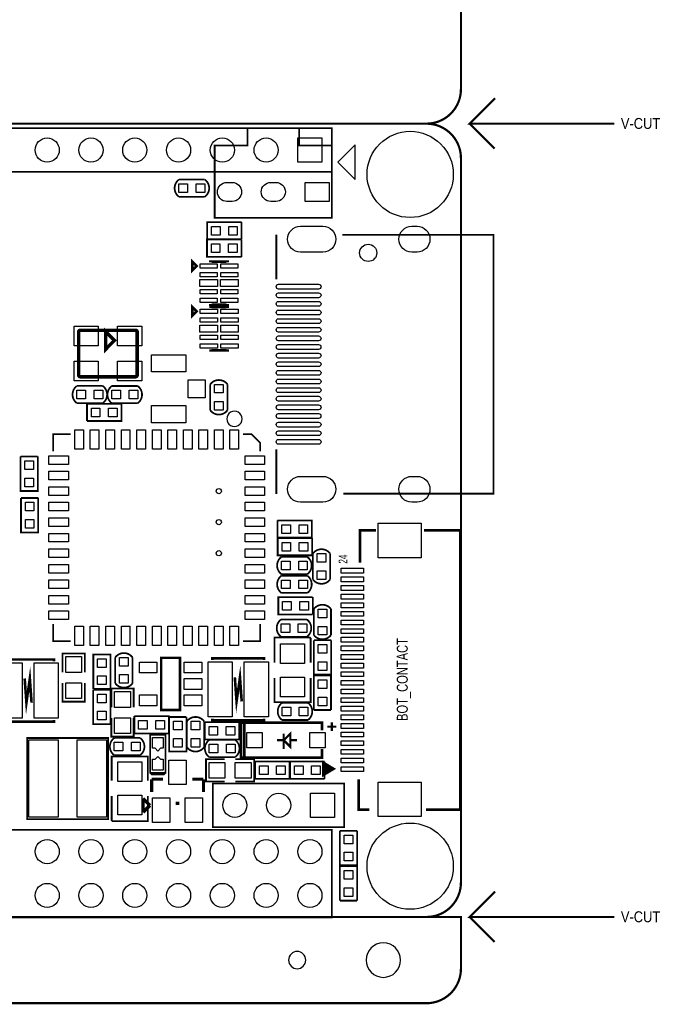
# Model space of a CAD drawing. Extents: x -900 to 3530, y 458 to 4953.
# Tile 3 of 4: x 2071 to 3530, y 458 to 2705. Entities that reach past the tile are written whole.
import ezdxf

# ---------------------------------------------------------------- set-up
doc = ezdxf.new("R2010")
doc.units = 0
doc.header["$MEASUREMENT"] = 0
for name, color, linetype in [('OUTLINE', 254, 'CONTINUOUS'), ('SILKSCREEN_TOP', 30, 'CONTINUOUS'), ('TOP', 1, 'CONTINUOUS')]:
    doc.layers.add(name, color=color, linetype=linetype)

msp = doc.modelspace()

# ---------------------------------------------------------------- linework, layer by layer
at = {"layer": 'OUTLINE'}
for points in [[(1267.74, 4279.02, 5, 5, 0), (3000.02, 4279.02, 5, 5, -0.414214), (3078.76, 4200.28, 5, 5, 0), (3078.76, 2546.74, 5, 5, -0.414214), (3000.02, 2468, 5, 5, 0), (1267.74, 2468, 5, 5, -0.414214), (1189, 2546.74, 5, 5, 0), (1189, 4200.28, 5, 5, -0.414214), (1267.74, 4279.02, 5, 5, 0)], [(3429, 2468, 5, 5, 0), (3098.76, 2468, 5, 5, 0), (3156.72, 2525.96, 5, 5, 0)], [(1267.74, 2468, 5, 5, 0), (3000.02, 2468, 5, 5, -0.414214), (3078.76, 2389.26, 5, 5, 0), (3078.76, 735.72, 5, 5, -0.414214), (3000.02, 656.98, 5, 5, 0), (1267.74, 656.98, 5, 5, -0.414214), (1189, 735.72, 5, 5, 0), (1189, 2389.26, 5, 5, -0.414214), (1267.74, 2468, 5, 5, 0)], [(1267.74, 2468, 5, 5, 0), (3000.02, 2468, 5, 5, -0.414214), (3078.76, 2389.26, 5, 5, 0), (3078.76, 735.72, 5, 5, -0.414214), (3000.02, 656.98, 5, 5, 0), (1267.74, 656.98, 5, 5, -0.414214), (1189, 735.72, 5, 5, 0), (1189, 2389.26, 5, 5, -0.414214), (1267.74, 2468, 5, 5, 0)], [(3098.76, 2468, 5, 5, 0), (3155.8, 2410.96, 5, 5, 0)], [(3429, 656.98, 5, 5, 0), (3098.76, 656.98, 5, 5, 0), (3156.72, 714.94, 5, 5, 0)], [(-897.61, 656.98, 5, 5, 0), (-897.61, 538.87, 5, 5, 0.414214), (-818.87, 460.13, 5, 5, 0), (3000.02, 460.13, 5, 5, 0.414214), (3078.76, 538.87, 5, 5, 0), (3078.76, 656.98, 5, 5, 0), (-897.61, 656.98, 5, 5, 0)], [(3098.76, 656.98, 5, 5, 0), (3155.8, 599.94, 5, 5, 0)]]:
    msp.add_lwpolyline(points, format="xyseb", dxfattribs=at)
for points in [[(2940.965, 558.555, 1), (2862.225, 558.555, 1)], [(2724.425, 558.555, 1), (2685.065, 558.555, 1)]]:
    msp.add_lwpolyline(points, format="xyb", close=True, dxfattribs=at)
at = {"layer": 'SILKSCREEN_TOP'}
for points in [[(1483.88, 2457.728, 3.937, 3.937, 0), (2783.88, 2457.728, 3.937, 3.937, 0), (2783.88, 2357.728, 3.937, 3.937, 0)], [(2783.88, 2357.728, 3.937, 3.937, 0), (1483.88, 2357.728, 3.937, 3.937, 0), (1483.88, 2457.728, 3.937, 3.937, 0)], [(2784.11, 2253.056, 3.937, 3.937, 0), (2516.394, 2253.056, 3.937, 3.937, 0), (2516.394, 2418.41, 3.937, 3.937, 0), (2591.197, 2418.41, 3.937, 3.937, 0), (2591.197, 2457.78, 3.937, 3.937, 0), (2709.307, 2457.78, 3.937, 3.937, 0), (2709.307, 2418.41, 3.937, 3.937, 0), (2784.11, 2418.41, 3.937, 3.937, 0), (2784.11, 2253.056, 3.937, 3.937, 0)], [(2434.756, 2340.4, 4, 4, 0.503899), (2434.756, 2301.04, 4, 4, 0)], [(2493.816, 2340.4, 4, 4, 0), (2434.756, 2340.4, 4, 4, 0)], [(2493.816, 2340.4, 4, 4, -0.504954), (2493.816, 2301.04, 4, 4, 0)], [(2434.756, 2301.04, 4, 4, 0), (2493.816, 2301.04, 4, 4, 0)], [(2577.894, 2243.28, 4, 4, 0), (2499.154, 2243.28, 4, 4, 0), (2499.154, 2203.92, 4, 4, 0), (2577.894, 2203.92, 4, 4, 0)], [(2577.894, 2203.92, 4, 4, 0), (2577.894, 2243.28, 4, 4, 0)], [(2577.654, 2203.28, 4, 4, 0), (2498.914, 2203.28, 4, 4, 0), (2498.914, 2163.92, 4, 4, 0), (2577.654, 2163.92, 4, 4, 0)], [(2577.654, 2163.92, 4, 4, 0), (2577.654, 2203.28, 4, 4, 0)], [(2657.217, 2112.388, 5, 5, 0), (2657.217, 2214.388, 5, 5, 0)], [(2808.217, 2214.388, 3.937, 3.937, 0), (3153.28, 2214.388, 3.937, 3.937, 0), (3153.28, 1623.388, 3.937, 3.937, 0), (2810.217, 1623.388, 3.937, 3.937, 0)], [(2475.132, 2143.271, 5.909, 5.909, 0), (2465.293, 2153.11, 5.909, 5.909, 0), (2465.293, 2133.432, 5.909, 5.909, 0), (2475.132, 2143.271, 5.909, 5.909, 0)], [(2506.624, 2151.141, 5.909, 5.909, 0), (2506.624, 2153.11, 5.909, 5.909, 0), (2546.002, 2153.11, 5.909, 5.909, 0), (2546.002, 2151.141, 5.909, 5.909, 0)], [(2475.25, 2039.271, 5.909, 5.909, 0), (2465.411, 2049.11, 5.909, 5.909, 0), (2465.411, 2029.432, 5.909, 5.909, 0), (2475.25, 2039.271, 5.909, 5.909, 0)], [(2506.624, 2056.661, 5.909, 5.909, 0), (2506.624, 2054.692, 5.909, 5.909, 0), (2546.002, 2054.692, 5.909, 5.909, 0), (2546.002, 2056.661, 5.909, 5.909, 0)], [(2506.742, 2047.141, 5.909, 5.909, 0), (2506.742, 2049.11, 5.909, 5.909, 0), (2546.12, 2049.11, 5.909, 5.909, 0), (2546.12, 2047.141, 5.909, 5.909, 0)], [(2205.597, 1992.461, 7.87, 7.87, 0), (2205.597, 1894.043, 7.87, 7.87, 0.414412), (2209.538, 1890.102, 7.87, 7.87, 0), (2335.514, 1890.102, 7.87, 7.87, 0.414412), (2339.455, 1894.043, 7.87, 7.87, 0), (2339.455, 1992.461, 7.87, 7.87, 0.414412), (2335.514, 1996.402, 7.87, 7.87, 0), (2209.538, 1996.402, 7.87, 7.87, 0.414412), (2205.597, 1992.461, 7.87, 7.87, 0)], [(2267.526, 1993.252, 8, 8, 0), (2267.526, 1953.252, 8, 8, 0), (2287.526, 1973.252, 8, 8, 0), (2267.526, 1993.252, 8, 8, 0)], [(2506.742, 1952.661, 5.909, 5.909, 0), (2506.742, 1950.692, 5.909, 5.909, 0), (2546.12, 1950.692, 5.909, 5.909, 0), (2546.12, 1952.661, 5.909, 5.909, 0)], [(2201.691, 1829.904, 4, 4, -0.504954), (2201.691, 1869.264, 4, 4, 0)], [(2260.751, 1869.264, 4, 4, 0), (2201.691, 1869.264, 4, 4, 0)], [(2260.751, 1829.904, 4, 4, 0.503899), (2260.751, 1869.264, 4, 4, 0)], [(2281.477, 1869.096, 4, 4, 0.503899), (2281.477, 1829.736, 4, 4, 0)], [(2340.537, 1869.096, 4, 4, 0), (2281.477, 1869.096, 4, 4, 0)], [(2340.537, 1869.096, 4, 4, -0.504954), (2340.537, 1829.736, 4, 4, 0)], [(2506.199, 1872.846, 4, 4, 0), (2506.198, 1813.786, 4, 4, 0)], [(2545.559, 1872.846, 4, 4, 0.503896), (2506.199, 1872.846, 4, 4, 0)], [(2545.559, 1813.786, 4, 4, 0), (2545.559, 1872.846, 4, 4, 0)], [(2201.691, 1829.904, 4, 4, 0), (2260.751, 1829.904, 4, 4, 0)], [(2224.85, 1828.496, 4, 4, 0), (2224.85, 1789.136, 4, 4, 0)], [(2224.85, 1789.136, 4, 4, 0), (2303.59, 1789.136, 4, 4, 0), (2303.59, 1828.496, 4, 4, 0), (2224.85, 1828.496, 4, 4, 0)], [(2281.477, 1829.736, 4, 4, 0), (2340.537, 1829.736, 4, 4, 0)], [(2545.559, 1813.786, 4, 4, -0.504969), (2506.198, 1813.786, 4, 4, 0)], [(2147.745, 1719.705, 3.937, 3.937, 0), (2147.745, 1759.075, 3.937, 3.937, 0), (2187.115, 1759.075, 3.937, 3.937, 0)], [(2580.815, 1759.075, 3.937, 3.937, 0), (2600.5, 1759.075, 3.937, 3.937, 0), (2620.185, 1739.39, 3.937, 3.937, 0), (2620.185, 1719.705, 3.937, 3.937, 0)], [(2112.496, 1708.19, 4, 4, 0), (2073.136, 1708.19, 4, 4, 0)], [(2073.136, 1708.19, 4, 4, 0), (2073.136, 1629.45, 4, 4, 0), (2112.496, 1629.45, 4, 4, 0), (2112.496, 1708.19, 4, 4, 0)], [(2657.217, 1622.388, 5, 5, 0), (2657.217, 1724.388, 5, 5, 0)], [(2113.496, 1613.45, 4, 4, 0), (2074.136, 1613.45, 4, 4, 0)], [(2074.136, 1613.45, 4, 4, 0), (2074.136, 1534.71, 4, 4, 0), (2113.496, 1534.71, 4, 4, 0), (2113.496, 1613.45, 4, 4, 0)], [(2659.786, 1562.276, 4, 4, 0), (2659.786, 1522.916, 4, 4, 0)], [(2659.786, 1522.916, 4, 4, 0), (2738.526, 1522.916, 4, 4, 0), (2738.526, 1562.276, 4, 4, 0), (2659.786, 1562.276, 4, 4, 0)], [(2884.78, 1539.889, 6, 6, 0), (2848.579, 1539.889, 6, 6, 0), (2848.579, 1465.987, 6, 6, 0)], [(2999.28, 902.085, 6, 6, 0), (3077.682, 902.085, 6, 6, 0), (3077.682, 1539.889, 6, 6, 0), (2994.28, 1539.889, 6, 6, 0)], [(2739.01, 1521.864, 4, 4, 0), (2660.27, 1521.864, 4, 4, 0), (2660.27, 1482.504, 4, 4, 0), (2739.01, 1482.504, 4, 4, 0)], [(2739.01, 1482.504, 4, 4, 0), (2739.01, 1521.864, 4, 4, 0)], [(2740.663, 1486.572, 4, 4, -0.504945), (2780.023, 1486.572, 4, 4, 0)], [(2740.663, 1486.572, 4, 4, 0), (2740.663, 1427.511, 4, 4, 0)], [(2780.023, 1427.511, 4, 4, 0), (2780.023, 1486.572, 4, 4, 0)], [(2668.836, 1439.612, 4, 4, -0.504954), (2668.836, 1478.972, 4, 4, 0)], [(2727.896, 1478.972, 4, 4, 0), (2668.836, 1478.972, 4, 4, 0)], [(2727.896, 1439.612, 4, 4, 0.503899), (2727.896, 1478.972, 4, 4, 0)], [(2668.836, 1439.612, 4, 4, 0), (2727.896, 1439.612, 4, 4, 0)], [(2668.94, 1396.684, 4, 4, -0.504954), (2668.94, 1436.044, 4, 4, 0)], [(2728, 1436.044, 4, 4, 0), (2668.94, 1436.044, 4, 4, 0)], [(2728, 1396.684, 4, 4, 0.503899), (2728, 1436.044, 4, 4, 0)], [(2740.663, 1427.511, 4, 4, 0.503887), (2780.023, 1427.511, 4, 4, 0)], [(2668.94, 1396.684, 4, 4, 0), (2728, 1396.684, 4, 4, 0)], [(2740.474, 1387.084, 4, 4, 0), (2661.734, 1387.084, 4, 4, 0), (2661.734, 1347.724, 4, 4, 0), (2740.474, 1347.724, 4, 4, 0)], [(2740.474, 1347.724, 4, 4, 0), (2740.474, 1387.084, 4, 4, 0)], [(2782.096, 1359.844, 4, 4, 0.503899), (2742.736, 1359.844, 4, 4, 0)], [(2742.736, 1359.844, 4, 4, 0), (2742.736, 1300.784, 4, 4, 0)], [(2782.096, 1300.784, 4, 4, 0), (2782.096, 1359.844, 4, 4, 0)], [(2187.115, 1286.635, 3.937, 3.937, 0), (2147.745, 1286.635, 3.937, 3.937, 0), (2147.745, 1326.005, 3.937, 3.937, 0)], [(2620.185, 1326.005, 3.937, 3.937, 0), (2620.185, 1286.635, 3.937, 3.937, 0), (2580.815, 1286.635, 3.937, 3.937, 0)], [(2667.94, 1296.684, 4, 4, -0.504954), (2667.94, 1336.044, 4, 4, 0)], [(2727, 1336.044, 4, 4, 0), (2667.94, 1336.044, 4, 4, 0)], [(2727, 1296.684, 4, 4, 0.503899), (2727, 1336.044, 4, 4, 0)], [(2735.646, 1237.665, 4, 4, 0), (2735.646, 1292.785, 4, 4, 0), (2733.676, 1294.745, 4, 4, 0), (2652.966, 1294.745, 4, 4, 0), (2652.966, 1237.665, 4, 4, 0)], [(2667.94, 1296.684, 4, 4, 0), (2727, 1296.684, 4, 4, 0)], [(2782.096, 1300.784, 4, 4, -0.504954), (2742.736, 1300.784, 4, 4, 0)], [(2782.415, 1288.84, 4, 4, 0), (2743.055, 1288.84, 4, 4, 0)], [(2743.055, 1288.84, 4, 4, 0), (2743.055, 1210.1, 4, 4, 0), (2782.415, 1210.1, 4, 4, 0), (2782.415, 1288.84, 4, 4, 0)], [(2219.827, 1215.416, 4, 4, 0), (2219.827, 1258.416, 4, 4, 0), (2168.827, 1258.416, 4, 4, 0), (2168.827, 1215.416, 4, 4, 0)], [(2289.32, 1249.53, 4, 4, -0.504954), (2328.68, 1249.53, 4, 4, 0)], [(2031.241, 1240.701, 5.906, 5.906, 0), (2031.241, 1244.7, 5.906, 5.906, 0), (2149.436, 1244.7, 5.906, 5.906, 0), (2149.436, 1240.701, 5.906, 5.906, 0)], [(2278.532, 1177.568, 4, 4, 0), (2278.532, 1256.308, 4, 4, 0), (2239.172, 1256.308, 4, 4, 0), (2239.172, 1177.568, 4, 4, 0)], [(2289.32, 1249.53, 4, 4, 0), (2289.32, 1190.47, 4, 4, 0)], [(2328.68, 1190.47, 4, 4, 0), (2328.68, 1249.53, 4, 4, 0)], [(2437.244, 1129.626, 5.906, 5.906, 0), (2394.244, 1129.626, 5.906, 5.906, 0), (2394.244, 1248.626, 5.906, 5.906, 0), (2437.244, 1248.626, 5.906, 5.906, 0), (2437.244, 1129.626, 5.906, 5.906, 0)], [(2511.147, 1243.508, 5.906, 5.906, 0), (2511.147, 1247.508, 5.906, 5.906, 0), (2629.343, 1247.508, 5.906, 5.906, 0), (2629.343, 1243.508, 5.906, 5.906, 0)], [(2082.437, 1201.397, 5.906, 5.906, 0), (2086.437, 1146.201, 5.906, 5.906, 0), (2094.24, 1201.396, 5.906, 5.906, 0), (2098.24, 1146.2, 5.906, 5.906, 0), (2094.24, 1193.499, 5.906, 5.906, 0)], [(2562.343, 1204.204, 5.906, 5.906, 0), (2566.343, 1149.008, 5.906, 5.906, 0), (2574.147, 1204.204, 5.906, 5.906, 0), (2578.147, 1149.008, 5.906, 5.906, 0), (2574.147, 1196.307, 5.906, 5.906, 0)], [(2219.827, 1191.416, 4, 4, 0), (2219.827, 1148.416, 4, 4, 0), (2168.827, 1148.416, 4, 4, 0), (2168.827, 1191.416, 4, 4, 0)], [(2289.32, 1190.47, 4, 4, 0.503899), (2328.68, 1190.47, 4, 4, 0)], [(2735.646, 1202.225, 4, 4, 0), (2735.646, 1147.105, 4, 4, 0), (2652.966, 1147.105, 4, 4, 0), (2652.966, 1202.225, 4, 4, 0)], [(2782.084, 1129.526, 4, 4, 0), (2782.084, 1208.266, 4, 4, 0), (2742.724, 1208.266, 4, 4, 0), (2742.724, 1129.526, 4, 4, 0)], [(2278.496, 1175.75, 4, 4, 0), (2239.136, 1175.75, 4, 4, 0)], [(2239.136, 1175.75, 4, 4, 0), (2239.136, 1097.01, 4, 4, 0), (2278.496, 1097.01, 4, 4, 0), (2278.496, 1175.75, 4, 4, 0)], [(2239.172, 1177.568, 4, 4, 0), (2278.532, 1177.568, 4, 4, 0)], [(2331.454, 1135.555, 4, 4, 0), (2331.454, 1178.555, 4, 4, 0), (2280.454, 1178.555, 4, 4, 0), (2280.454, 1135.555, 4, 4, 0)], [(2670.257, 1106.562, 4, 4, -0.504966), (2670.257, 1145.923, 4, 4, 0)], [(2729.317, 1145.923, 4, 4, 0), (2670.257, 1145.923, 4, 4, 0)], [(2729.317, 1106.562, 4, 4, 0.503908), (2729.317, 1145.923, 4, 4, 0)], [(2742.724, 1129.526, 4, 4, 0), (2782.084, 1129.526, 4, 4, 0)], [(2149.436, 1106.896, 5.906, 5.906, 0), (2149.436, 1102.897, 5.906, 5.906, 0), (2031.241, 1102.897, 5.906, 5.906, 0), (2031.241, 1106.896, 5.906, 5.906, 0)], [(2331.454, 1111.555, 4, 4, 0), (2331.454, 1068.555, 4, 4, 0), (2280.454, 1068.555, 4, 4, 0), (2280.454, 1111.555, 4, 4, 0)], [(2332.796, 1115.415, 4, 4, 0), (2332.796, 1076.055, 4, 4, 0)], [(2332.796, 1076.055, 4, 4, 0), (2411.536, 1076.055, 4, 4, 0), (2411.536, 1115.415, 4, 4, 0), (2332.796, 1115.415, 4, 4, 0)], [(2451.915, 1113.546, 4, 4, 0), (2412.555, 1113.546, 4, 4, 0)], [(2412.555, 1113.546, 4, 4, 0), (2412.555, 1034.806, 4, 4, 0), (2451.915, 1034.806, 4, 4, 0), (2451.915, 1113.546, 4, 4, 0)], [(2492.235, 1103.656, 4, 4, 0.503899), (2452.875, 1103.656, 4, 4, 0)], [(2452.875, 1103.656, 4, 4, 0), (2452.875, 1044.596, 4, 4, 0)], [(2492.235, 1044.596, 4, 4, 0), (2492.235, 1103.656, 4, 4, 0)], [(2493.63, 1101.68, 4, 4, 0), (2493.63, 1062.32, 4, 4, 0)], [(2493.63, 1062.32, 4, 4, 0), (2572.37, 1062.32, 4, 4, 0), (2572.37, 1101.68, 4, 4, 0), (2493.63, 1101.68, 4, 4, 0)], [(2629.343, 1109.704, 5.906, 5.906, 0), (2629.343, 1105.704, 5.906, 5.906, 0), (2511.147, 1105.704, 5.906, 5.906, 0), (2511.147, 1109.704, 5.906, 5.906, 0)], [(2761.5, 1040.5, 5.906, 5.906, 0), (2761.5, 1020.5, 5.906, 5.906, 0), (2576.5, 1020.5, 5.906, 5.906, 0), (2576.5, 1100.5, 5.906, 5.906, 0), (2761.5, 1100.5, 5.906, 5.906, 0), (2761.5, 1083, 5.906, 5.906, 0)], [(2584, 1020.5, 5.906, 5.906, 0), (2584, 1100.5, 5.906, 5.906, 0)], [(2670.257, 1106.562, 4, 4, 0), (2729.317, 1106.562, 4, 4, 0)], [(2784, 1081.5, 5, 5, 0), (2784, 1101.5, 5, 5, 0)], [(2784, 1081.5, 5, 5, 0), (2784, 1101.5, 5, 5, 0)], [(2674, 1060.5, 5, 5, 0), (2689, 1045.5, 5, 5, 0), (2689, 1075.5, 5, 5, 0), (2674, 1060.5, 5, 5, 0)], [(2794, 1091.5, 5, 5, 0), (2774, 1091.5, 5, 5, 0)], [(2794, 1091.5, 5, 5, 0), (2774, 1091.5, 5, 5, 0)], [(2088.296, 1065.586, 3.937, 3.937, 0), (2273.335, 1065.587, 3.937, 3.937, 0), (2273.335, 880.547, 3.937, 3.937, 0), (2088.296, 880.548, 3.937, 3.937, 0), (2088.296, 1065.586, 3.937, 3.937, 0)], [(2286.97, 1026.32, 4, 4, -0.504954), (2286.97, 1065.68, 4, 4, 0)], [(2346.03, 1065.68, 4, 4, 0), (2286.97, 1065.68, 4, 4, 0)], [(2346.03, 1026.32, 4, 4, 0.503899), (2346.03, 1065.68, 4, 4, 0)], [(2368.783, 986.193, 3.937, 3.937, 0), (2404.217, 986.193, 3.937, 3.937, 0), (2404.217, 1072.807, 3.937, 3.937, 0), (2368.783, 1072.807, 3.937, 3.937, 0), (2368.783, 986.193, 3.937, 3.937, 0), (2372.72, 982.256, 3.937, 3.937, 0), (2400.28, 982.256, 3.937, 3.937, 0), (2404.217, 986.193, 3.937, 3.937, 0)], [(2503.97, 1021.82, 4, 4, -0.504954), (2503.97, 1061.18, 4, 4, 0)], [(2563.03, 1061.18, 4, 4, 0), (2503.97, 1061.18, 4, 4, 0)], [(2563.03, 1021.82, 4, 4, 0.503899), (2563.03, 1061.18, 4, 4, 0)], [(2674, 1060.5, 5, 5, 0), (2659, 1060.5, 5, 5, 0)], [(2674, 1040.5, 5, 5, 0), (2674, 1075.5, 5, 5, 0)], [(2689, 1060.5, 5, 5, 0), (2704, 1060.5, 5, 5, 0)], [(2492.235, 1044.596, 4, 4, -0.504954), (2452.875, 1044.596, 4, 4, 0)], [(2281.16, 968.22, 4, 4, 0), (2281.16, 1023.34, 4, 4, 0), (2363.84, 1023.34, 4, 4, 0), (2363.84, 968.22, 4, 4, 0)], [(2286.97, 1026.32, 4, 4, 0), (2346.03, 1026.32, 4, 4, 0)], [(2539.5, 966.5, 4, 4, 0), (2496.5, 966.5, 4, 4, 0), (2496.5, 1017.5, 4, 4, 0), (2539.5, 1017.5, 4, 4, 0)], [(2503.97, 1021.82, 4, 4, 0), (2563.03, 1021.82, 4, 4, 0)], [(2563.5, 966.5, 4, 4, 0), (2606.5, 966.5, 4, 4, 0), (2606.5, 1017.5, 4, 4, 0), (2563.5, 1017.5, 4, 4, 0)], [(2608.63, 1011.68, 4, 4, 0), (2608.63, 972.32, 4, 4, 0)], [(2608.63, 972.32, 4, 4, 0), (2687.37, 972.32, 4, 4, 0), (2687.37, 1011.68, 4, 4, 0), (2608.63, 1011.68, 4, 4, 0)], [(2767.37, 1011.68, 4, 4, 0), (2688.63, 1011.68, 4, 4, 0), (2688.63, 972.32, 4, 4, 0), (2767.37, 972.32, 4, 4, 0)], [(2763.78, 980.188, 5, 5, 0), (2763.78, 1010.188, 5, 5, 0), (2788.78, 995.188, 5, 5, 0), (2763.78, 980.188, 5, 5, 0), (2763.78, 985.188, 5, 5, 0), (2767.78, 985.188, 5, 5, 0), (2767.78, 1005.188, 5, 5, 0), (2771.78, 1003.188, 5, 5, 0), (2771.78, 988.188, 5, 5, 0), (2774.78, 990.188, 5, 5, 0), (2774.78, 1001.188, 5, 5, 0), (2783.78, 995.188, 5, 5, 0), (2777.78, 991.188, 5, 5, 0), (2777.78, 996.188, 5, 5, 0)], [(2767.37, 972.32, 4, 4, 0), (2767.37, 1011.68, 4, 4, 0)], [(2372.441, 971.559, 7, 7, 0), (2398, 971.559, 7, 7, 0)], [(2372.441, 942.091, 7, 7, 0), (2372.441, 971.559, 7, 7, 0)], [(2465, 971.559, 7, 7, 0), (2490.559, 971.559, 7, 7, 0)], [(2490.559, 971.559, 7, 7, 0), (2490.559, 942.091, 7, 7, 0)], [(2845.378, 970.987, 6, 6, 0), (2845.378, 902.085, 6, 6, 0), (2869.28, 902.085, 6, 6, 0)], [(2812.38, 862, 3.937, 3.937, 0), (2512.38, 862, 3.937, 3.937, 0), (2512.38, 962, 3.937, 3.937, 0), (2812.38, 962, 3.937, 3.937, 0), (2812.38, 862, 3.937, 3.937, 0)], [(2281.16, 932.78, 4, 4, 0), (2281.16, 877.66, 4, 4, 0), (2283.13, 875.7, 4, 4, 0), (2363.84, 875.7, 4, 4, 0), (2363.84, 932.78, 4, 4, 0)], [(2352.76, 927.382, 7.87, 7.87, 0), (2352.76, 895.882, 7.87, 7.87, 0)], [(2368.512, 911.63, 7.87, 7.87, 0), (2352.76, 927.382, 7.87, 7.87, 0)], [(2352.76, 895.882, 7.87, 7.87, 0), (2368.512, 911.63, 7.87, 7.87, 0)], [(2427.598, 916.441, 7, 7, 0), (2435.402, 916.441, 7, 7, 0)], [(1483.88, 856.208, 3.937, 3.937, 0), (2783.88, 856.208, 3.937, 3.937, 0), (2783.88, 656.208, 3.937, 3.937, 0), (1483.88, 656.208, 3.937, 3.937, 0), (1483.88, 856.208, 3.937, 3.937, 0)], [(2841.68, 853.87, 4, 4, 0), (2802.32, 853.87, 4, 4, 0)], [(2802.32, 853.87, 4, 4, 0), (2802.32, 775.13, 4, 4, 0), (2841.68, 775.13, 4, 4, 0), (2841.68, 853.87, 4, 4, 0)], [(2841.68, 694.13, 4, 4, 0), (2841.68, 772.87, 4, 4, 0), (2802.32, 772.87, 4, 4, 0), (2802.32, 694.13, 4, 4, 0)], [(2802.32, 694.13, 4, 4, 0), (2841.68, 694.13, 4, 4, 0)]]:
    msp.add_lwpolyline(points, format="xyseb", dxfattribs=at)
msp.add_lwpolyline([(2797.783, 2380.12), (2837.153, 2340.75), (2837.153, 2419.49)], close=True, dxfattribs=at)
msp.add_lwpolyline([(2579.103, 1794.115, 1), (2543.9451, 1794.1147, 1)], format="xyb", close=True, dxfattribs=at)
at = {"layer": 'TOP'}
for points in [[(2761.439, 2435.287), (2761.439, 2380.169), (2706.321, 2380.169), (2706.321, 2435.287)], [(2434.763, 2310.877), (2434.763, 2330.562), (2454.448, 2330.562), (2454.448, 2310.877)], [(2474.123, 2310.877), (2474.123, 2330.562), (2493.808, 2330.562), (2493.808, 2310.877)], [(2777.811, 2333.7645), (2777.811, 2290.4575), (2722.693, 2290.4575), (2722.693, 2333.7645)], [(2528.6865, 2233.4425), (2528.6865, 2213.7575), (2509.0015, 2213.7575), (2509.0015, 2233.4425)], [(2568.0465, 2233.4425), (2568.0465, 2213.7575), (2548.3615, 2213.7575), (2548.3615, 2233.4425)], [(2528.4465, 2193.4425), (2528.4465, 2173.7575), (2508.7615, 2173.7575), (2508.7615, 2193.4425)], [(2567.8065, 2193.4425), (2567.8065, 2173.7575), (2548.1215, 2173.7575), (2548.1215, 2193.4425)], [(2483.01, 2138.351), (2483.01, 2148.19), (2522.38, 2148.19), (2522.38, 2138.351)], [(2530.246, 2138.351), (2530.246, 2148.19), (2569.616, 2148.19), (2569.616, 2138.351)], [(2483.01, 2118.67), (2483.01, 2128.509), (2522.38, 2128.509), (2522.38, 2118.67)], [(2530.246, 2118.67), (2530.246, 2128.509), (2569.616, 2128.509), (2569.616, 2118.67)], [(2482.695, 2095.911), (2482.695, 2111.891), (2522.695, 2111.891), (2522.695, 2095.911)], [(2529.931, 2095.911), (2529.931, 2111.891), (2569.931, 2111.891), (2569.931, 2095.911)], [(2483.01, 2079.292), (2483.01, 2089.131), (2522.38, 2089.131), (2522.38, 2079.292)], [(2483.01, 2059.611), (2483.01, 2069.45), (2522.38, 2069.45), (2522.38, 2059.611)], [(2530.246, 2079.292), (2530.246, 2089.131), (2569.616, 2089.131), (2569.616, 2079.292)], [(2530.246, 2059.611), (2530.246, 2069.45), (2569.616, 2069.45), (2569.616, 2059.611)], [(2483.128, 2034.351), (2483.128, 2044.19), (2522.498, 2044.19), (2522.498, 2034.351)], [(2483.128, 2014.67), (2483.128, 2024.509), (2522.498, 2024.509), (2522.498, 2014.67)], [(2530.364, 2034.351), (2530.364, 2044.19), (2569.734, 2044.19), (2569.734, 2034.351)], [(2530.364, 2014.67), (2530.364, 2024.509), (2569.734, 2024.509), (2569.734, 2014.67)], [(2195.168, 2005.851), (2250.286, 2005.851), (2250.286, 1960.575), (2195.168, 1960.575)], [(2294.766, 2005.851), (2349.884, 2005.851), (2349.884, 1960.575), (2294.766, 1960.575)], [(2482.813, 1991.911), (2482.813, 2007.891), (2522.813, 2007.891), (2522.813, 1991.911)], [(2530.049, 1991.911), (2530.049, 2007.891), (2570.049, 2007.891), (2570.049, 1991.911)], [(2483.128, 1975.292), (2483.128, 1985.131), (2522.498, 1985.131), (2522.498, 1975.292)], [(2530.364, 1975.292), (2530.364, 1985.131), (2569.734, 1985.131), (2569.734, 1975.292)], [(2483.128, 1955.611), (2483.128, 1965.45), (2522.498, 1965.45), (2522.498, 1955.611)], [(2530.364, 1955.611), (2530.364, 1965.45), (2569.734, 1965.45), (2569.734, 1955.611)], [(2371.757, 1901.182), (2371.757, 1940.552), (2450.497, 1940.552), (2450.497, 1901.182)], [(2195.168, 1925.929), (2250.286, 1925.929), (2250.286, 1880.653), (2195.168, 1880.653)], [(2294.766, 1925.929), (2349.884, 1925.929), (2349.884, 1880.653), (2294.766, 1880.653)], [(2455.501, 1842.126), (2455.501, 1883.465), (2494.871, 1883.465), (2494.871, 1842.126)], [(2516.0355, 1872.8385), (2535.7205, 1872.8385), (2535.7205, 1853.1535), (2516.0355, 1853.1535)], [(2221.3835, 1859.4265), (2221.3835, 1839.7415), (2201.6985, 1839.7415), (2201.6985, 1859.4265)], [(2260.7435, 1859.4265), (2260.7435, 1839.7415), (2241.0585, 1839.7415), (2241.0585, 1859.4265)], [(2281.484, 1839.573), (2281.484, 1859.258), (2301.169, 1859.258), (2301.169, 1839.573)], [(2320.844, 1839.573), (2320.844, 1859.258), (2340.529, 1859.258), (2340.529, 1839.573)], [(2371.757, 1785.04), (2371.757, 1824.41), (2450.497, 1824.41), (2450.497, 1785.04)], [(2516.0355, 1833.4785), (2535.7205, 1833.4785), (2535.7205, 1813.7935), (2516.0355, 1813.7935)], [(2234.697, 1798.973), (2234.697, 1818.658), (2254.382, 1818.658), (2254.382, 1798.973)], [(2274.057, 1798.973), (2274.057, 1818.658), (2293.742, 1818.658), (2293.742, 1798.973)], [(2196.9575, 1769.115), (2216.6425, 1769.115), (2216.6425, 1724.627), (2196.9575, 1724.627)], [(2232.3905, 1769.115), (2252.0755, 1769.115), (2252.0755, 1724.627), (2232.3905, 1724.627)], [(2267.8235, 1769.115), (2287.5085, 1769.115), (2287.5085, 1724.627), (2267.8235, 1724.627)], [(2303.2565, 1769.115), (2322.9415, 1769.115), (2322.9415, 1724.627), (2303.2565, 1724.627)], [(2338.6895, 1769.115), (2358.3745, 1769.115), (2358.3745, 1724.627), (2338.6895, 1724.627)], [(2374.1225, 1769.115), (2393.8075, 1769.115), (2393.8075, 1724.627), (2374.1225, 1724.627)], [(2409.5555, 1769.115), (2429.2405, 1769.115), (2429.2405, 1724.627), (2409.5555, 1724.627)], [(2444.9885, 1769.115), (2464.6735, 1769.115), (2464.6735, 1724.627), (2444.9885, 1724.627)], [(2480.4215, 1769.115), (2500.1065, 1769.115), (2500.1065, 1724.627), (2480.4215, 1724.627)], [(2515.8545, 1769.115), (2535.5395, 1769.115), (2535.5395, 1724.627), (2515.8545, 1724.627)], [(2551.2875, 1769.115), (2570.9725, 1769.115), (2570.9725, 1724.627), (2551.2875, 1724.627)], [(2137.705, 1690.177), (2137.705, 1709.862), (2182.193, 1709.862), (2182.193, 1690.177)], [(2585.737, 1690.177), (2585.737, 1709.862), (2630.225, 1709.862), (2630.225, 1690.177)], [(2082.9735, 1698.3425), (2102.6585, 1698.3425), (2102.6585, 1678.6575), (2082.9735, 1678.6575)], [(2137.705, 1654.744), (2137.705, 1674.429), (2182.193, 1674.429), (2182.193, 1654.744)], [(2585.737, 1654.744), (2585.737, 1674.429), (2630.225, 1674.429), (2630.225, 1654.744)], [(2082.9735, 1658.9825), (2102.6585, 1658.9825), (2102.6585, 1639.2975), (2082.9735, 1639.2975)], [(2137.705, 1619.311), (2137.705, 1638.996), (2182.193, 1638.996), (2182.193, 1619.311)], [(2585.737, 1619.311), (2585.737, 1638.996), (2630.225, 1638.996), (2630.225, 1619.311)], [(2083.9735, 1603.6025), (2103.6585, 1603.6025), (2103.6585, 1583.9175), (2083.9735, 1583.9175)], [(2137.705, 1583.878), (2137.705, 1603.563), (2182.193, 1603.563), (2182.193, 1583.878)], [(2585.737, 1583.878), (2585.737, 1603.563), (2630.225, 1603.563), (2630.225, 1583.878)], [(2083.9735, 1564.2425), (2103.6585, 1564.2425), (2103.6585, 1544.5575), (2083.9735, 1544.5575)], [(2137.705, 1548.445), (2137.705, 1568.13), (2182.193, 1568.13), (2182.193, 1548.445)], [(2585.737, 1548.445), (2585.737, 1568.13), (2630.225, 1568.13), (2630.225, 1548.445)], [(2669.633, 1532.753), (2669.633, 1552.438), (2689.318, 1552.438), (2689.318, 1532.753)], [(2708.993, 1532.753), (2708.993, 1552.438), (2728.678, 1552.438), (2728.678, 1532.753)], [(2889.878, 1476.935), (2889.878, 1555.636), (2988.28, 1555.636), (2988.28, 1476.935)], [(2137.705, 1513.012), (2137.705, 1532.697), (2182.193, 1532.697), (2182.193, 1513.012)], [(2585.737, 1513.012), (2585.737, 1532.697), (2630.225, 1532.697), (2630.225, 1513.012)], [(2689.8025, 1512.0265), (2689.8025, 1492.3415), (2670.1175, 1492.3415), (2670.1175, 1512.0265)], [(2729.1625, 1512.0265), (2729.1625, 1492.3415), (2709.4775, 1492.3415), (2709.4775, 1512.0265)], [(2137.705, 1477.579), (2137.705, 1497.264), (2182.193, 1497.264), (2182.193, 1477.579)], [(2585.737, 1477.579), (2585.737, 1497.264), (2630.225, 1497.264), (2630.225, 1477.579)], [(2770.1855, 1466.8795), (2750.5005, 1466.8795), (2750.5005, 1486.5645), (2770.1855, 1486.5645)], [(2137.705, 1442.146), (2137.705, 1461.831), (2182.193, 1461.831), (2182.193, 1442.146)], [(2585.737, 1442.146), (2585.737, 1461.831), (2630.225, 1461.831), (2630.225, 1442.146)], [(2688.5285, 1469.1345), (2688.5285, 1449.4495), (2668.8435, 1449.4495), (2668.8435, 1469.1345)], [(2727.8885, 1469.1345), (2727.8885, 1449.4495), (2708.2035, 1449.4495), (2708.2035, 1469.1345)], [(2770.1855, 1427.5195), (2750.5005, 1427.5195), (2750.5005, 1447.2045), (2770.1855, 1447.2045)], [(2856.378, 1441.889), (2805.378, 1441.889), (2805.378, 1452.889), (2856.378, 1452.889)], [(2137.705, 1406.713), (2137.705, 1426.398), (2182.193, 1426.398), (2182.193, 1406.713)], [(2585.737, 1406.713), (2585.737, 1426.398), (2630.225, 1426.398), (2630.225, 1406.713)], [(2688.6325, 1426.2065), (2688.6325, 1406.5215), (2668.9475, 1406.5215), (2668.9475, 1426.2065)], [(2727.9925, 1426.2065), (2727.9925, 1406.5215), (2708.3075, 1406.5215), (2708.3075, 1426.2065)], [(2856.378, 1422.188), (2805.378, 1422.188), (2805.378, 1433.188), (2856.378, 1433.188)], [(2856.378, 1402.487), (2805.378, 1402.487), (2805.378, 1413.487), (2856.378, 1413.487)], [(2856.378, 1382.786), (2805.378, 1382.786), (2805.378, 1393.786), (2856.378, 1393.786)], [(2137.705, 1371.28), (2137.705, 1390.965), (2182.193, 1390.965), (2182.193, 1371.28)], [(2585.737, 1371.28), (2585.737, 1390.965), (2630.225, 1390.965), (2630.225, 1371.28)], [(2691.2665, 1377.2465), (2691.2665, 1357.5615), (2671.5815, 1357.5615), (2671.5815, 1377.2465)], [(2730.6265, 1377.2465), (2730.6265, 1357.5615), (2710.9415, 1357.5615), (2710.9415, 1377.2465)], [(2856.378, 1363.085), (2805.378, 1363.085), (2805.378, 1374.085), (2856.378, 1374.085)], [(2137.705, 1335.847), (2137.705, 1355.532), (2182.193, 1355.532), (2182.193, 1335.847)], [(2585.737, 1335.847), (2585.737, 1355.532), (2630.225, 1355.532), (2630.225, 1335.847)], [(2752.5735, 1359.8365), (2772.2585, 1359.8365), (2772.2585, 1340.1515), (2752.5735, 1340.1515)], [(2856.378, 1343.487), (2805.378, 1343.487), (2805.378, 1354.487), (2856.378, 1354.487)], [(2687.6325, 1326.2065), (2687.6325, 1306.5215), (2667.9475, 1306.5215), (2667.9475, 1326.2065)], [(2726.9925, 1326.2065), (2726.9925, 1306.5215), (2707.3075, 1306.5215), (2707.3075, 1326.2065)], [(2856.378, 1323.786), (2805.378, 1323.786), (2805.378, 1334.786), (2856.378, 1334.786)], [(2196.9575, 1321.083), (2216.6425, 1321.083), (2216.6425, 1276.595), (2196.9575, 1276.595)], [(2232.3905, 1321.083), (2252.0755, 1321.083), (2252.0755, 1276.595), (2232.3905, 1276.595)], [(2267.8235, 1321.083), (2287.5085, 1321.083), (2287.5085, 1276.595), (2267.8235, 1276.595)], [(2303.2565, 1321.083), (2322.9415, 1321.083), (2322.9415, 1276.595), (2303.2565, 1276.595)], [(2338.6895, 1321.083), (2358.3745, 1321.083), (2358.3745, 1276.595), (2338.6895, 1276.595)], [(2374.1225, 1321.083), (2393.8075, 1321.083), (2393.8075, 1276.595), (2374.1225, 1276.595)], [(2409.5555, 1321.083), (2429.2405, 1321.083), (2429.2405, 1276.595), (2409.5555, 1276.595)], [(2444.9885, 1321.083), (2464.6735, 1321.083), (2464.6735, 1276.595), (2444.9885, 1276.595)], [(2480.4215, 1321.083), (2500.1065, 1321.083), (2500.1065, 1276.595), (2480.4215, 1276.595)], [(2515.8545, 1321.083), (2535.5395, 1321.083), (2535.5395, 1276.595), (2515.8545, 1276.595)], [(2551.2875, 1321.083), (2570.9725, 1321.083), (2570.9725, 1276.595), (2551.2875, 1276.595)], [(2752.5735, 1320.4765), (2772.2585, 1320.4765), (2772.2585, 1300.7915), (2752.5735, 1300.7915)], [(2856.378, 1304.085), (2805.378, 1304.085), (2805.378, 1315.085), (2856.378, 1315.085)], [(2856.378, 1284.389), (2805.378, 1284.389), (2805.378, 1295.389), (2856.378, 1295.389)], [(2721.806, 1280.445), (2721.806, 1235.445), (2666.806, 1235.445), (2666.806, 1280.445)], [(2752.8925, 1278.9925), (2772.5775, 1278.9925), (2772.5775, 1259.3075), (2752.8925, 1259.3075)], [(2856.378, 1264.688), (2805.378, 1264.688), (2805.378, 1275.688), (2856.378, 1275.688)], [(2076.588, 1236.798), (2076.588, 1110.798), (2021.49, 1110.798), (2021.49, 1236.798)], [(2159.186, 1236.798), (2159.186, 1110.798), (2104.088, 1110.798), (2104.088, 1236.798)], [(2176.327, 1215.416), (2176.327, 1251.416), (2212.327, 1251.416), (2212.327, 1215.416)], [(2268.6945, 1226.7755), (2249.0095, 1226.7755), (2249.0095, 1246.4605), (2268.6945, 1246.4605)], [(2318.8425, 1229.8375), (2299.1575, 1229.8375), (2299.1575, 1249.5225), (2318.8425, 1249.5225)], [(2384.563, 1239.028), (2384.563, 1214.028), (2344.563, 1214.028), (2344.563, 1239.028)], [(2486.925, 1239.028), (2486.925, 1214.028), (2446.925, 1214.028), (2446.925, 1239.028)], [(2556.495, 1239.606), (2556.495, 1113.606), (2501.397, 1113.606), (2501.397, 1239.606)], [(2639.093, 1239.606), (2639.093, 1113.606), (2583.995, 1113.606), (2583.995, 1239.606)], [(2752.8925, 1239.6325), (2772.5775, 1239.6325), (2772.5775, 1219.9475), (2752.8925, 1219.9475)], [(2856.378, 1244.987), (2805.378, 1244.987), (2805.378, 1255.987), (2856.378, 1255.987)], [(2856.378, 1225.286), (2805.378, 1225.286), (2805.378, 1236.286), (2856.378, 1236.286)], [(2856.378, 1205.688), (2805.378, 1205.688), (2805.378, 1216.688), (2856.378, 1216.688)], [(2176.327, 1155.416), (2176.327, 1191.416), (2212.327, 1191.416), (2212.327, 1155.416)], [(2268.6945, 1187.4155), (2249.0095, 1187.4155), (2249.0095, 1207.1005), (2268.6945, 1207.1005)], [(2318.8425, 1190.4775), (2299.1575, 1190.4775), (2299.1575, 1210.1625), (2318.8425, 1210.1625)], [(2486.925, 1201.626), (2486.925, 1176.626), (2446.925, 1176.626), (2446.925, 1201.626)], [(2721.806, 1204.445), (2721.806, 1159.445), (2666.806, 1159.445), (2666.806, 1204.445)], [(2772.2465, 1178.7335), (2752.5615, 1178.7335), (2752.5615, 1198.4185), (2772.2465, 1198.4185)], [(2856.378, 1185.987), (2805.378, 1185.987), (2805.378, 1196.987), (2856.378, 1196.987)], [(2287.954, 1135.555), (2287.954, 1171.555), (2323.954, 1171.555), (2323.954, 1135.555)], [(2856.378, 1166.286), (2805.378, 1166.286), (2805.378, 1177.286), (2856.378, 1177.286)], [(2248.9735, 1165.9025), (2268.6585, 1165.9025), (2268.6585, 1146.2175), (2248.9735, 1146.2175)], [(2384.563, 1164.224), (2384.563, 1139.224), (2344.563, 1139.224), (2344.563, 1164.224)], [(2486.925, 1164.224), (2486.925, 1139.224), (2446.925, 1139.224), (2446.925, 1164.224)], [(2772.2465, 1139.3735), (2752.5615, 1139.3735), (2752.5615, 1159.0585), (2772.2465, 1159.0585)], [(2856.378, 1146.585), (2805.378, 1146.585), (2805.378, 1157.585), (2856.378, 1157.585)], [(2248.9735, 1126.5425), (2268.6585, 1126.5425), (2268.6585, 1106.8575), (2248.9735, 1106.8575)], [(2689.9495, 1136.0855), (2689.9495, 1116.4005), (2670.2645, 1116.4005), (2670.2645, 1136.0855)], [(2729.3095, 1136.0855), (2729.3095, 1116.4005), (2709.6245, 1116.4005), (2709.6245, 1136.0855)], [(2856.378, 1126.889), (2805.378, 1126.889), (2805.378, 1137.889), (2856.378, 1137.889)], [(2287.954, 1075.555), (2287.954, 1111.555), (2323.954, 1111.555), (2323.954, 1075.555)], [(2342.643, 1085.892), (2342.643, 1105.577), (2362.328, 1105.577), (2362.328, 1085.892)], [(2382.003, 1085.892), (2382.003, 1105.577), (2401.688, 1105.577), (2401.688, 1085.892)], [(2422.3925, 1103.6985), (2442.0775, 1103.6985), (2442.0775, 1084.0135), (2422.3925, 1084.0135)], [(2462.7125, 1103.6485), (2482.3975, 1103.6485), (2482.3975, 1083.9635), (2462.7125, 1083.9635)], [(2856.378, 1107.188), (2805.378, 1107.188), (2805.378, 1118.188), (2856.378, 1118.188)], [(2503.477, 1072.157), (2503.477, 1091.842), (2523.162, 1091.842), (2523.162, 1072.157)], [(2542.837, 1072.157), (2542.837, 1091.842), (2562.522, 1091.842), (2562.522, 1072.157)], [(2856.378, 1087.487), (2805.378, 1087.487), (2805.378, 1098.487), (2856.378, 1098.487)], [(2092.231, 884.485), (2092.231, 1061.65), (2159.16, 1061.65), (2159.16, 884.485)], [(2202.467, 884.485), (2202.467, 1061.65), (2269.396, 1061.65), (2269.396, 884.485)], [(2399, 1042), (2392.76, 1042), (2392.76, 1041.976), (2386.5, 1035.716), (2380.24, 1041.976), (2380.24, 1042), (2374, 1042), (2374, 1067), (2399, 1067)], [(2422.3925, 1064.3385), (2442.0775, 1064.3385), (2442.0775, 1044.6535), (2422.3925, 1044.6535)], [(2462.7125, 1064.2885), (2482.3975, 1064.2885), (2482.3975, 1044.6035), (2462.7125, 1044.6035)], [(2589.5, 1078), (2624.5, 1078), (2624.5, 1043), (2589.5, 1043)], [(2733.5, 1078), (2768.5, 1078), (2768.5, 1043), (2733.5, 1043)], [(2856.378, 1067.889), (2805.378, 1067.889), (2805.378, 1078.889), (2856.378, 1078.889)], [(2856.378, 1048.188), (2805.378, 1048.188), (2805.378, 1059.188), (2856.378, 1059.188)], [(2306.6625, 1055.8425), (2306.6625, 1036.1575), (2286.9775, 1036.1575), (2286.9775, 1055.8425)], [(2346.0225, 1055.8425), (2346.0225, 1036.1575), (2326.3375, 1036.1575), (2326.3375, 1055.8425)], [(2523.6625, 1051.3425), (2523.6625, 1031.6575), (2503.9775, 1031.6575), (2503.9775, 1051.3425)], [(2563.0225, 1051.3425), (2563.0225, 1031.6575), (2543.3375, 1031.6575), (2543.3375, 1051.3425)], [(2856.378, 1028.487), (2805.378, 1028.487), (2805.378, 1039.487), (2856.378, 1039.487)], [(2374, 1017), (2380.24, 1017), (2380.24, 1017.024), (2386.5, 1023.284), (2392.76, 1017.024), (2392.76, 1017), (2399, 1017), (2399, 992), (2374, 992)], [(2411.5, 959.311), (2411.5, 1015.311), (2451.5, 1015.311), (2451.5, 959.311)], [(2856.378, 1008.786), (2805.378, 1008.786), (2805.378, 1019.786), (2856.378, 1019.786)], [(2295, 966), (2295, 1011), (2350, 1011), (2350, 966)], [(2503.5, 1010), (2539.5, 1010), (2539.5, 974), (2503.5, 974)], [(2563.5, 1010), (2599.5, 1010), (2599.5, 974), (2563.5, 974)], [(2618.477, 982.157), (2618.477, 1001.842), (2638.162, 1001.842), (2638.162, 982.157)], [(2657.837, 982.157), (2657.837, 1001.842), (2677.522, 1001.842), (2677.522, 982.157)], [(2718.1625, 1001.8425), (2718.1625, 982.1575), (2698.4775, 982.1575), (2698.4775, 1001.8425)], [(2757.5225, 1001.8425), (2757.5225, 982.1575), (2737.8375, 982.1575), (2737.8375, 1001.8425)], [(2856.378, 989.085), (2805.378, 989.085), (2805.378, 1000.085), (2856.378, 1000.085)], [(2889.878, 886.337), (2889.878, 965.038), (2988.28, 965.038), (2988.28, 886.337)], [(2295, 890), (2295, 935), (2350, 935), (2350, 890)], [(2374.098, 872.689), (2374.098, 928.689), (2414.098, 928.689), (2414.098, 872.689)], [(2448.902, 872.689), (2448.902, 928.689), (2488.902, 928.689), (2488.902, 872.689)], [(2789.939, 939.559), (2789.939, 884.441), (2734.821, 884.441), (2734.821, 939.559)], [(2812.1575, 844.0225), (2831.8425, 844.0225), (2831.8425, 824.3375), (2812.1575, 824.3375)], [(2812.1575, 804.6625), (2831.8425, 804.6625), (2831.8425, 784.9775), (2812.1575, 784.9775)], [(2831.8425, 743.3375), (2812.1575, 743.3375), (2812.1575, 763.0225), (2831.8425, 763.0225)], [(2831.8425, 703.9775), (2812.1575, 703.9775), (2812.1575, 723.6625), (2831.8425, 723.6625)]]:
    msp.add_lwpolyline(points, close=True, dxfattribs=at)
for points in [[(2544.3465, 2333.7645), (2556.1575, 2333.7645, -1), (2556.1575, 2290.4575), (2544.3465, 2290.4575, -1)], [(2644.3465, 2333.7645), (2656.1575, 2333.7645, -1), (2656.1575, 2290.4575), (2644.3465, 2290.4575, -1)], [(2712.3345, 2233.7425), (2763.5155, 2233.7425, -1), (2763.5155, 2174.6875), (2712.3345, 2174.6875, -1)], [(2966.6655, 2233.7425), (2978.4765, 2233.7425, -1), (2978.4765, 2174.6875), (2966.6655, 2174.6875, -1)], [(2662.335, 2101.459), (2753.673, 2101.459, -1), (2753.673, 2090.435), (2662.335, 2090.435, -1)], [(2662.335, 2081.774), (2753.673, 2081.774, -1), (2753.673, 2070.75), (2662.335, 2070.75, -1)], [(2662.335, 2062.089), (2753.673, 2062.089, -1), (2753.673, 2051.065), (2662.335, 2051.065, -1)], [(2662.335, 2042.404), (2753.673, 2042.404, -1), (2753.673, 2031.38), (2662.335, 2031.38, -1)], [(2662.335, 2022.719), (2753.673, 2022.719, -1), (2753.673, 2011.695), (2662.335, 2011.695, -1)], [(2662.335, 2003.034), (2753.673, 2003.034, -1), (2753.673, 1992.01), (2662.335, 1992.01, -1)], [(2662.335, 1983.349), (2753.673, 1983.349, -1), (2753.673, 1972.325), (2662.335, 1972.325, -1)], [(2662.335, 1963.664), (2753.673, 1963.664, -1), (2753.673, 1952.64), (2662.335, 1952.64, -1)], [(2662.335, 1943.979), (2753.673, 1943.979, -1), (2753.673, 1932.955), (2662.335, 1932.955, -1)], [(2662.335, 1924.294), (2753.673, 1924.294, -1), (2753.673, 1913.27), (2662.335, 1913.27, -1)], [(2662.335, 1904.609), (2753.673, 1904.609, -1), (2753.673, 1893.585), (2662.335, 1893.585, -1)], [(2662.335, 1884.924), (2753.673, 1884.924, -1), (2753.673, 1873.9), (2662.335, 1873.9, -1)], [(2662.335, 1865.239), (2753.673, 1865.239, -1), (2753.673, 1854.215), (2662.335, 1854.215, -1)], [(2662.335, 1845.554), (2753.673, 1845.554, -1), (2753.673, 1834.53), (2662.335, 1834.53, -1)], [(2662.335, 1825.869), (2753.673, 1825.869, -1), (2753.673, 1814.845), (2662.335, 1814.845, -1)], [(2662.335, 1806.184), (2753.673, 1806.184, -1), (2753.673, 1795.16), (2662.335, 1795.16, -1)], [(2662.335, 1786.499), (2753.673, 1786.499, -1), (2753.673, 1775.475), (2662.335, 1775.475, -1)], [(2662.335, 1766.814), (2753.673, 1766.814, -1), (2753.673, 1755.79), (2662.335, 1755.79, -1)], [(2662.335, 1747.129), (2753.673, 1747.129, -1), (2753.673, 1736.105), (2662.335, 1736.105, -1)], [(2712.3345, 1662.8765), (2763.5155, 1662.8765, -1), (2763.5155, 1603.8215), (2712.3345, 1603.8215, -1)], [(2966.6655, 1662.8765), (2978.4765, 1662.8765, -1), (2978.4765, 1603.8215), (2966.6655, 1603.8215, -1)]]:
    msp.add_lwpolyline(points, format="xyb", close=True, dxfattribs=at)
for centre, radius in [((2962.835, 2352.075), 98.425), ((2133.88, 2407.728), 27.559), ((2233.88, 2407.728), 27.559), ((2333.88, 2407.728), 27.559), ((2433.88, 2407.728), 27.559), ((2533.88, 2407.728), 27.559), ((2633.88, 2407.728), 27.559), ((2867, 2173), 19.685), ((2525.697, 1629.154), 5.9055), ((2525.697, 1558.288), 5.9055), ((2525.697, 1487.422), 5.9055), ((2562.38, 912), 27.559), ((2662.38, 912), 27.559), ((2962.835, 772.905), 98.425), ((2133.88, 806.208), 27.559), ((2233.88, 806.208), 27.559), ((2333.88, 806.208), 27.559), ((2433.88, 806.208), 27.559), ((2533.88, 806.208), 27.559), ((2633.88, 806.208), 27.559), ((2733.88, 806.208), 27.559), ((2133.88, 706.208), 27.559), ((2233.88, 706.208), 27.559), ((2333.88, 706.208), 27.559), ((2433.88, 706.208), 27.559), ((2533.88, 706.208), 27.559), ((2633.88, 706.208), 27.559), ((2733.88, 706.208), 27.559)]:
    msp.add_circle(centre, radius, dxfattribs=at)

# ---------------------------------------------------------------- texts
at = {"layer": 'OUTLINE', "width": 0.88}
for p in [(3444, 2455.96), (3444, 644.94)]:
    msp.add_text('V-CUT', height=25, dxfattribs=at).set_placement(p)
at = {"layer": 'SILKSCREEN_TOP'}
for s, height, width, p in [('24', 20, 0.7, (2819.481, 1463.487)), ('BOT_CONTACT', 25, 0.76, (2957.28, 1104.487))]:
    msp.add_text(s, height=height, rotation=90, dxfattribs=dict(at, width=width)).set_placement(p)

doc.saveas('drawing.dxf')
